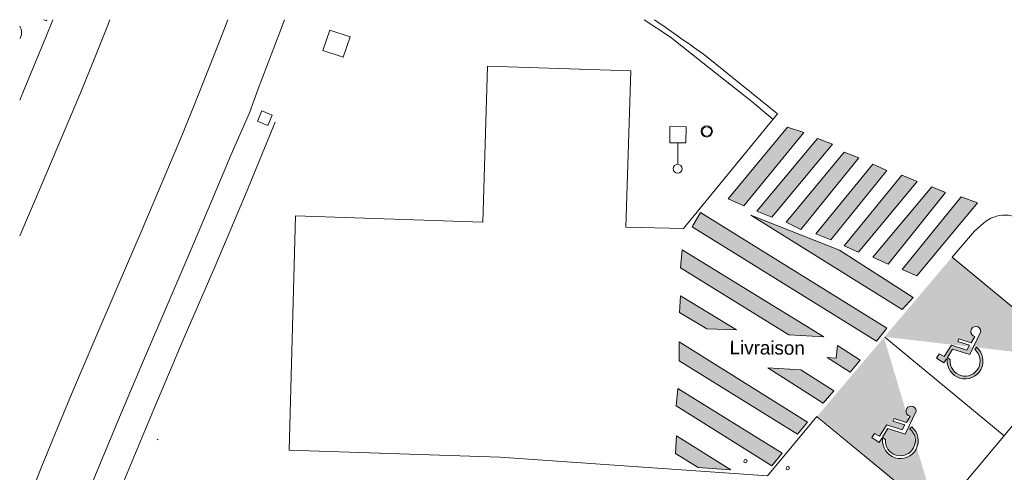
# Model space of a CAD drawing. Header units: centimetres. Extents: x -2721 to 2869, y -4046 to 286.
# Tile 18 of 29: x -2721 to 441, y -1165 to 286. Entities that reach past the tile are written whole.
import ezdxf

# ---------------------------------------------------------------- set-up
doc = ezdxf.new("R2010")
doc.units = ezdxf.units.CM
for name, color, linetype, lineweight, true_color in [('AB1_EQD', 7, 'Continuous', 9, 0x666666), ('AB1_MAC', 7, 'Continuous', 9, 0x666666), ('AB1_RAI', 7, 'Continuous', 9, 0x3f7f4f), ('AB1_VOI', 7, 'Continuous', 9, 0x666666), ('AB1_VOI-1', 40, 'Continuous', 9, 0xffbf00), ('AB1_VOI_MAR', 7, 'Continuous', 9, 0x666666), ('AB1_VOI_TVR', 7, 'Continuous', 9, 0x7c52a5), ('AB2_CLT', 7, 'Continuous', 9, 0x7f7fff), ('AB2_PKG', 7, 'Continuous', 9, 0x666666), ('AB3_PLO_MAC', 7, 'Continuous', 9, 0x666666), ('AB3_PSI', 7, 'Continuous', 9, 0x005f7f), ('AB5_EL_MAT', 7, 'Continuous', 9, 0x656565), ('AB6_TH_MAT', 7, 'Continuous', 9, 0x656565), ('AB_PMR_MARQUAGE', 4, 'Continuous', 9, 0x00ffff)]:
    doc.layers.add(name, color=color, linetype=linetype, lineweight=lineweight, true_color=true_color)
doc.layers.add('AB_PMR_LOGOS', color=7, linetype='Continuous', lineweight=9)
doc.styles.add('Arial_2', font='arial.ttf', dxfattribs={"height": 43.2})

# ---------------------------------------------------------------- blocks, each defined once
blk = doc.blocks.new('site treso_dwg_049-409493-2021_015_1111_DCE_1_50_Etat actuel')
at = {"layer": 'AB3_PSI'}
for start, end in [(360, 30.1627), (330.72951, 360)]:
    blk.add_arc((0, 123.75), 41.25, start, end, dxfattribs=at)
blk = doc.blocks.new('site treso_dwg_500-CAR-V1-2021_015_1111_DCE_1_50_Etat actuel')
at = {"layer": 'AB5_EL_MAT', "flags": 128}
blk.add_lwpolyline([(27.8, -22.6), (-22.2, -22.6), (-22.2, 27.4), (27.8, 27.4)], close=True, dxfattribs=at)
blk = doc.blocks.new('site treso_dwg_134-409495-2021_015_1111_DCE_1_50_Etat actuel')
at = {"layer": 'AB3_PLO_MAC'}
for start, end in [(360, 180), (180, 360)]:
    blk.add_arc((0, 0), 5.25, start, end, dxfattribs=at)
blk = doc.blocks.new('site treso_dwg_Bouche AEP-409496-2021_015_1111_DCE_1_50_Etat actuel')
at = {"layer": 'AB6_TH_MAT'}
for radius in [18, 15]:
    blk.add_circle((0, 0), radius, dxfattribs=at)
blk = doc.blocks.new('site treso_dwg_048-409497-2021_015_1111_DCE_1_50_Etat actuel')
at = {"layer": 'AB3_PSI'}
blk.add_line((0, 14.3), (0, 82.5), dxfattribs=at)
at = {"layer": 'AB3_PSI', "flags": 128}
blk.add_lwpolyline([(-26.4, 135.1), (25.5, 135.1), (25.5, 83.1), (-26.4, 83.1)], close=True, dxfattribs=at)
at = {"layer": 'AB3_PSI'}
blk.add_circle((0, 0), 14.3, dxfattribs=at)
blk = doc.blocks.new('site treso_dwg-409476-2021_015_1111_DCE_1_50_Etat actuel')
at = {"layer": 'AB1_VOI-1'}
h = blk.add_hatch(color=256, dxfattribs=at)
h.paths.add_polyline_path([(9661.4, 6715.4), (9486.4, 6824.4), (9483.4, 6767.4), (9556.4, 6722.4)])
h.paths.add_polyline_path([(9792.4, 6728.4), (9825.4, 6768.4), (9490.4, 6976.4), (9485.4, 6920.4)])
h.paths.add_polyline_path([(9875.4, 6829.4), (9907.4, 6868.4), (9495.4, 7125.4), (9495.4, 7064.4)])
h.paths.add_polyline_path([(9957.4, 6929.4), (9991.4, 6968.4), (9885.4, 7036.4), (9779.4, 7042.4)])
h.paths.add_polyline_path([(10044.4, 7028.4), (10076.4, 7067.4), (10003.4, 7114.4), (9999.4, 7073.4), (9970.4, 7075.4)])
h.paths.add_polyline_path([(10128.4, 7128.4), (10161.4, 7169.4), (9563.4, 7540.4), (9536.4, 7494.4)])
h.paths.add_polyline_path([(9959.4, 7141.4), (9504.4, 7421.4), (9499.4, 7363.4), (9847.4, 7148.4)])
h.paths.add_polyline_path([(9679.4, 7164.4), (9499.4, 7273.4), (9496.4, 7219.4), (9584.4, 7167.4)])
h.paths.add_polyline_path([(10211.4, 7229.4), (10246.4, 7268.4), (10010.4, 7419.4), (9725.4, 7532.4), (10172.4, 7253.7)])
at = {"layer": 'AB1_VOI_MAR'}
h = blk.add_hatch(color=256, dxfattribs=at)
h.paths.add_polyline_path([(10258.4, 7337.4), (10453.4, 7571.4), (10400.4, 7590.4), (10211.4, 7357.4), (10236.7, 7346.6)])
h.paths.add_polyline_path([(10166.4, 7375.4), (10350.4, 7604.4), (10306.4, 7622.4), (10117.4, 7397.4)])
h.paths.add_polyline_path([(10071.4, 7413.4), (10259.4, 7640.4), (10210.4, 7660.4), (10025.4, 7433.4)])
h.paths.add_polyline_path([(9982.4, 7453.4), (10161.4, 7675.4), (10117.4, 7695.4), (9934.4, 7472.4)])
h.paths.add_polyline_path([(9885.4, 7486.4), (10072.4, 7716.4), (10025.4, 7734.4), (9838.4, 7509.4)])
h.paths.add_polyline_path([(9792.4, 7525.4), (9987.4, 7759.4), (9939.4, 7778.4), (9744.4, 7545.4)])
h.paths.add_polyline_path([(9702.4, 7562.4), (9895.4, 7797.4), (9843.4, 7814.4), (9652.4, 7584.4)])
at = {"layer": 'AB_PMR_MARQUAGE'}
h = blk.add_hatch(color=256, dxfattribs=at)
h.paths.add_polyline_path([(10323.2, 6567.9), (10752.9, 7080.3), (10371.5, 7397.8), (9940, 6889.1), (10172.4, 6694.3)])
h.paths.add_polyline_path([(10323.2, 6567.9), (10747.1, 7073.7), (10152, 7142), (10252.4, 6805.1)])
h.paths.add_polyline_path([(10202.4, 6752.1), (10194.1, 6753.1), (10186, 6755.4), (10178.3, 6758.8), (10171.2, 6763.3), (10164.8, 6768.8), (10159.3, 6775.1), (10154.8, 6782.2), (10151.4, 6789.9), (10149.1, 6798), (10148.1, 6806.4), (10148.3, 6814.8), (10145.9, 6816.9), (10137.3, 6803.1), (10113.7, 6818.9), (10122.1, 6832.8), (10138.4, 6823.4), (10162.1, 6860.5), (10211.4, 6844.6), (10219.8, 6859.8), (10181.7, 6872.1), (10185.2, 6880.7), (10225.1, 6867.7), (10236.5, 6887.9), (10232.7, 6889.2), (10229.3, 6891.4), (10226.5, 6894.4), (10224.6, 6898), (10223.6, 6902), (10223.6, 6906.1), (10224.7, 6910), (10226.7, 6913.6), (10229.5, 6916.5), (10233, 6918.7), (10236.9, 6919.9), (10241, 6920.1), (10245, 6919.3), (10248.7, 6917.6), (10251.8, 6914.9), (10254.2, 6911.6), (10255.7, 6907.8), (10256.1, 6903.7), (10220.7, 6830.6), (10164.9, 6847.9), (10148.4, 6820.2), (10157.2, 6813.2), (10157.1, 6805.6), (10158.3, 6798.1), (10160.6, 6790.8), (10164.1, 6784.1), (10168.6, 6777.9), (10174, 6772.5), (10180.1, 6768.1), (10186.9, 6764.6), (10194.2, 6762.3), (10201.7, 6761.1), (10209.3, 6761.1), (10216.8, 6762.4), (10224, 6764.8), (10230.8, 6768.3), (10236.9, 6772.8), (10242.3, 6778.2), (10246.7, 6784.4), (10250.1, 6791.2), (10252.4, 6798.5), (10253.5, 6806), (10253.4, 6813.6), (10252.1, 6821.1), (10249.7, 6828.3), (10246.1, 6835.1), (10241.6, 6841.2), (10236.1, 6846.5), (10241.8, 6853.4), (10247.9, 6847.5), (10253, 6840.9), (10257.2, 6833.5), (10260.2, 6825.7), (10262, 6817.5), (10262.6, 6809.1), (10261.9, 6800.7), (10260, 6792.5), (10257, 6784.6), (10252.8, 6777.3), (10247.6, 6770.7), (10241.5, 6764.9), (10234.6, 6760.1), (10227.1, 6756.3), (10219.1, 6753.7), (10210.8, 6752.3)])
h.paths.add_polyline_path([(10410.4, 7007.5), (10402, 7008.5), (10393.9, 7010.8), (10386.2, 7014.2), (10379.1, 7018.7), (10372.7, 7024.2), (10367.2, 7030.5), (10362.7, 7037.6), (10359.3, 7045.3), (10357.1, 7053.4), (10356, 7061.8), (10356.2, 7070.2), (10353.8, 7072.3), (10345.3, 7058.5), (10321.7, 7074.3), (10330.1, 7088.2), (10346.3, 7078.8), (10370.1, 7116), (10419.3, 7100), (10427.7, 7115.2), (10389.7, 7127.5), (10393.1, 7136.1), (10433, 7123.1), (10444.5, 7143.3), (10440.6, 7144.6), (10437.2, 7146.8), (10434.4, 7149.8), (10432.5, 7153.4), (10431.5, 7157.4), (10431.6, 7161.5), (10432.6, 7165.4), (10434.6, 7169), (10437.5, 7172), (10440.9, 7174.1), (10444.8, 7175.3), (10448.9, 7175.5), (10452.9, 7174.7), (10456.6, 7173), (10459.7, 7170.3), (10462.1, 7167), (10463.6, 7163.2), (10464.1, 7159.1), (10428.6, 7086), (10372.9, 7103.3), (10356.3, 7075.6), (10365.1, 7068.6), (10365.1, 7061), (10366.2, 7053.5), (10368.6, 7046.2), (10372, 7039.5), (10376.5, 7033.3), (10381.9, 7027.9), (10388, 7023.5), (10394.8, 7020), (10402.1, 7017.7), (10409.6, 7016.5), (10417.2, 7016.6), (10424.7, 7017.8), (10432, 7020.2), (10438.7, 7023.7), (10444.8, 7028.2), (10450.2, 7033.6), (10454.6, 7039.8), (10458, 7046.6), (10460.3, 7053.9), (10461.4, 7061.4), (10461.3, 7069), (10460, 7076.5), (10457.6, 7083.7), (10454, 7090.5), (10449.5, 7096.6), (10444, 7101.9), (10449.8, 7108.8), (10455.8, 7102.9), (10461, 7096.3), (10465.1, 7088.9), (10468.1, 7081.1), (10469.9, 7072.9), (10470.5, 7064.5), (10469.8, 7056.1), (10468, 7047.9), (10464.9, 7040.1), (10460.7, 7032.7), (10455.6, 7026.1), (10449.5, 7020.3), (10442.6, 7015.5), (10434.4, 7011.5), (10427.1, 7009.1), (10418.8, 7007.7)])
at = {"layer": 'AB1_MAC', "flags": 128}
blk.add_lwpolyline([(7377.7, 5718.3), (7382.3, 5735.9), (7453.8, 5975.2), (7532.9, 6212.2), (7619.4, 6446.5), (7711.7, 6678.7), (7807.9, 6909.4), (7906.2, 7139.2), (8005.1, 7368.8), (8102.8, 7598.8), (8197.9, 7830)], dxfattribs=at)
at = {"layer": 'AB1_RAI', "flags": 128}
for points in [[(7377.7, 7466.1), (7449.6, 7633.1), (7524.1, 7808.2), (7575.9, 7932.3), (7619.6, 8039.4), (7658.4, 8136.4), (7667.2, 8158.9)], [(7693.8, 7307.7), (7770.7, 7486.3), (7846.8, 7665.2), (7899.8, 7792.1), (7944.6, 7901.4), (7984.3, 8000.6), (8020.2, 8092.7), (8045.4, 8158.9)], [(7377.7, 6547.2), (7409.8, 6629.6), (7448.5, 6726.6), (7492.3, 6833.7), (7544.1, 6957.8), (7618.6, 7132.9), (7693.8, 7307.7)]]:
    blk.add_lwpolyline(points, dxfattribs=at)
at = {"layer": 'AB1_VOI', "flags": 128}
for points in [[(9797, 7838.9), (9728.8, 7897.1), (9637.8, 7968.7), (9571.6, 8020.8), (9467.7, 8102.6), (9382.3, 8158.9)], [(10471.1, 7505.7), (10443.6, 7481.1), (10371.5, 7397.3), (10754.1, 7081.5), (10323.1, 6567.4), (9937.1, 6885.9), (9779.1, 6695.9), (8919.6, 6755.5), (8242.4, 6778.6), (8263.6, 7529.7), (8864.9, 7509.8), (8879.8, 8010), (9340.3, 7994.8), (9323.7, 7493.8), (9509.5, 7489), (9810.4, 7857.4), (9583.4, 8041.4)]]:
    blk.add_lwpolyline(points, dxfattribs=at)
at = {"layer": 'AB1_VOI'}
for centre, radius, start, end in [((31847.4, 39873.4), 38845.4, 234.72909, 235.03009), ((10541.3, 7426), 106.2, 46.7351, 131.3714)]:
    blk.add_arc(centre, radius, start, end, dxfattribs=at)
at = {"layer": 'AB1_VOI-1'}
for p, q in [((9563.4, 7540.4), (9536.4, 7494.4)), ((9563.4, 7540.4), (9536.4, 7494.4)), ((9563.4, 7540.4), (10161.4, 7169.4)), ((10161.4, 7169.4), (9563.4, 7540.4)), ((9725.4, 7532.4), (10010.4, 7419.4)), ((9725.4, 7532.4), (10211.4, 7229.4)), ((10010.4, 7419.4), (9725.4, 7532.4)), ((9725.4, 7532.4), (10211.4, 7229.4)), ((10128.4, 7128.4), (9536.4, 7494.4)), ((10128.4, 7128.4), (9536.4, 7494.4)), ((9504.4, 7421.4), (9499.4, 7363.4)), ((9504.4, 7421.4), (9499.4, 7363.4)), ((9504.4, 7421.4), (9959.4, 7141.4)), ((9959.4, 7141.4), (9504.4, 7421.4)), ((10010.4, 7419.4), (10246.4, 7268.4)), ((10010.4, 7419.4), (10246.4, 7268.4)), ((9847.4, 7148.4), (9499.4, 7363.4)), ((9847.4, 7148.4), (9499.4, 7363.4)), ((9499.4, 7273.4), (9496.4, 7219.4)), ((9499.4, 7273.4), (9496.4, 7219.4)), ((9499.4, 7273.4), (9679.4, 7164.4)), ((9679.4, 7164.4), (9499.4, 7273.4)), ((10246.4, 7268.4), (10211.4, 7229.4)), ((10246.4, 7268.4), (10211.4, 7229.4)), ((9584.4, 7167.4), (9496.4, 7219.4)), ((9584.4, 7167.4), (9496.4, 7219.4)), ((9679.4, 7164.4), (9584.4, 7167.4)), ((9679.4, 7164.4), (9584.4, 7167.4)), ((9959.4, 7141.4), (9847.4, 7148.4)), ((9959.4, 7141.4), (9847.4, 7148.4)), ((10161.4, 7169.4), (10128.4, 7128.4)), ((10161.4, 7169.4), (10128.4, 7128.4)), ((9495.4, 7125.4), (9907.4, 6868.4)), ((9495.4, 7125.4), (9495.4, 7064.4)), ((9907.4, 6868.4), (9495.4, 7125.4)), ((9495.4, 7125.4), (9495.4, 7064.4)), ((10003.4, 7114.4), (9999.4, 7073.4)), ((10003.4, 7114.4), (9999.4, 7073.4)), ((10003.4, 7114.4), (10076.4, 7067.4)), ((10076.4, 7067.4), (10003.4, 7114.4)), ((9875.4, 6829.4), (9495.4, 7064.4)), ((9875.4, 6829.4), (9495.4, 7064.4)), ((10044.4, 7028.4), (9970.4, 7075.4)), ((10044.4, 7028.4), (9970.4, 7075.4)), ((9970.4, 7075.4), (9999.4, 7073.4)), ((9970.4, 7075.4), (9999.4, 7073.4)), ((10076.4, 7067.4), (10044.4, 7028.4)), ((10076.4, 7067.4), (10044.4, 7028.4)), ((9779.4, 7042.4), (9885.4, 7036.4)), ((9779.4, 7042.4), (9957.4, 6929.4)), ((9885.4, 7036.4), (9779.4, 7042.4)), ((9779.4, 7042.4), (9957.4, 6929.4)), ((9885.4, 7036.4), (9991.4, 6968.4)), ((9885.4, 7036.4), (9991.4, 6968.4)), ((9490.4, 6976.4), (9485.4, 6920.4)), ((9490.4, 6976.4), (9485.4, 6920.4)), ((9490.4, 6976.4), (9825.4, 6768.4)), ((9825.4, 6768.4), (9490.4, 6976.4)), ((9991.4, 6968.4), (9957.4, 6929.4)), ((9991.4, 6968.4), (9957.4, 6929.4)), ((9792.4, 6728.4), (9485.4, 6920.4)), ((9792.4, 6728.4), (9485.4, 6920.4)), ((9907.4, 6868.4), (9875.4, 6829.4)), ((9907.4, 6868.4), (9875.4, 6829.4)), ((9486.4, 6824.4), (9483.4, 6767.4)), ((9486.4, 6824.4), (9483.4, 6767.4)), ((9661.4, 6715.4), (9486.4, 6824.4)), ((9486.4, 6824.4), (9661.4, 6715.4)), ((9483.4, 6767.4), (9556.4, 6722.4)), ((9483.4, 6767.4), (9556.4, 6722.4)), ((9825.4, 6768.4), (9792.4, 6728.4)), ((9825.4, 6768.4), (9792.4, 6728.4)), ((9661.4, 6715.4), (9556.4, 6722.4)), ((9661.4, 6715.4), (9556.4, 6722.4))]:
    blk.add_line(p, q, dxfattribs=at)
at = {"layer": 'AB1_VOI_MAR'}
for p, q in [((9652.4, 7584.4), (9843.4, 7814.4)), ((9843.4, 7814.4), (9652.4, 7584.4)), ((9843.4, 7814.4), (9895.4, 7797.4)), ((9843.4, 7814.4), (9895.4, 7797.4)), ((9895.4, 7797.4), (9702.4, 7562.4)), ((9895.4, 7797.4), (9702.4, 7562.4)), ((9744.4, 7545.4), (9939.4, 7778.4)), ((9939.4, 7778.4), (9744.4, 7545.4)), ((9939.4, 7778.4), (9987.4, 7759.4)), ((9939.4, 7778.4), (9987.4, 7759.4)), ((9987.4, 7759.4), (9792.4, 7525.4)), ((9987.4, 7759.4), (9792.4, 7525.4)), ((9838.4, 7509.4), (10025.4, 7734.4)), ((10025.4, 7734.4), (9838.4, 7509.4)), ((10072.4, 7716.4), (9885.4, 7486.4)), ((10072.4, 7716.4), (9885.4, 7486.4)), ((10025.4, 7734.4), (10072.4, 7716.4)), ((10025.4, 7734.4), (10072.4, 7716.4)), ((9934.4, 7472.4), (10117.4, 7695.4)), ((10117.4, 7695.4), (9934.4, 7472.4)), ((10117.4, 7695.4), (10161.4, 7675.4)), ((10117.4, 7695.4), (10161.4, 7675.4)), ((10161.4, 7675.4), (9982.4, 7453.4)), ((10161.4, 7675.4), (9982.4, 7453.4)), ((10025.4, 7433.4), (10210.4, 7660.4)), ((10210.4, 7660.4), (10025.4, 7433.4)), ((10210.4, 7660.4), (10259.4, 7640.4)), ((10210.4, 7660.4), (10259.4, 7640.4)), ((10259.4, 7640.4), (10071.4, 7413.4)), ((10259.4, 7640.4), (10071.4, 7413.4)), ((10117.4, 7397.4), (10306.4, 7622.4)), ((10306.4, 7622.4), (10117.4, 7397.4)), ((10306.4, 7622.4), (10350.4, 7604.4)), ((10306.4, 7622.4), (10350.4, 7604.4)), ((10350.4, 7604.4), (10166.4, 7375.4)), ((10350.4, 7604.4), (10166.4, 7375.4)), ((10211.4, 7357.4), (10400.4, 7590.4)), ((10400.4, 7590.4), (10211.4, 7357.4)), ((10400.4, 7590.4), (10453.4, 7571.4)), ((10400.4, 7590.4), (10453.4, 7571.4)), ((9652.4, 7584.4), (9702.4, 7562.4)), ((9652.4, 7584.4), (9702.4, 7562.4)), ((10453.4, 7571.4), (10258.4, 7337.4)), ((10453.4, 7571.4), (10258.4, 7337.4)), ((9744.4, 7545.4), (9792.4, 7525.4)), ((9744.4, 7545.4), (9792.4, 7525.4)), ((9838.4, 7509.4), (9885.4, 7486.4)), ((9838.4, 7509.4), (9885.4, 7486.4)), ((9934.4, 7472.4), (9982.4, 7453.4)), ((9934.4, 7472.4), (9982.4, 7453.4)), ((10025.4, 7433.4), (10071.4, 7413.4)), ((10025.4, 7433.4), (10071.4, 7413.4)), ((10117.4, 7397.4), (10166.4, 7375.4)), ((10117.4, 7397.4), (10166.4, 7375.4)), ((10211.4, 7357.4), (10258.4, 7337.4)), ((10211.4, 7357.4), (10258.4, 7337.4))]:
    blk.add_line(p, q, dxfattribs=at)
at = {"layer": 'AB1_VOI_TVR', "flags": 128}
for points in [[(7377.7, 7900.6), (7392.1, 7934.9), (7418.1, 7996.9), (7461.4, 8102.6), (7483.9, 8158.9)], [(7850, 7240.5), (7927, 7419.4), (8003.5, 7599.2), (8056.9, 7727.1), (8115.7, 7860.4), (8143, 7937.1), (8213.1, 8118.9), (8227.7, 8158.9)], [(7450, 6252.8), (7472.3, 6315.2), (7501.6, 6394.8), (7533.3, 6478.4), (7567.9, 6567.2), (7606.2, 6662.9), (7649.4, 6768.8), (7700.8, 6891.8), (7774.9, 7066), (7850, 7240.5)]]:
    blk.add_lwpolyline(points, dxfattribs=at)
at = {"layer": 'AB2_CLT'}
blk.add_line((7822.2, 6811.8), (7818.5, 6813.3), dxfattribs=at)
at = {"layer": 'AB2_PKG'}
blk.add_line((10538.6, 6824.5), (10156, 7140.3), dxfattribs=at)
at = {"layer": 'AB5_EL_MAT', "flags": 128}
blk.add_lwpolyline([(7464.8, 8158.9), (7463.7, 8155.7), (7454.8, 8158.9)], dxfattribs=at)
blk.add_lwpolyline([(8154.7, 7866.7), (8188.6, 7852.8), (8174.7, 7819.8), (8141.1, 7833.7)], close=True, dxfattribs=at)
at = {"layer": 'AB_PMR_LOGOS'}
for p, q in [((10449.7, 7108.3), (10444, 7101.4)), ((10241.8, 6852.9), (10236.1, 6846))]:
    blk.add_line(p, q, dxfattribs=at)
at = {"layer": 'AB_PMR_LOGOS', "flags": 128}
for points in [[(10365.1, 7068.1), (10356.3, 7075.1), (10372.8, 7102.8), (10428.6, 7085.5), (10464, 7158.7)], [(10444.5, 7142.8), (10433, 7122.7), (10393.1, 7135.6), (10389.6, 7127.1), (10427.7, 7114.7), (10419.3, 7099.5), (10370, 7115.5), (10346.3, 7078.4), (10330, 7087.7), (10321.7, 7073.9), (10345.2, 7058), (10353.8, 7071.8), (10356.2, 7069.7)], [(10157.1, 6812.7), (10148.4, 6819.7), (10164.9, 6847.4), (10220.7, 6830.1), (10256.1, 6903.3)], [(10236.5, 6887.4), (10225.1, 6867.3), (10185.2, 6880.2), (10181.7, 6871.6), (10219.8, 6859.3), (10211.4, 6844.1), (10162.1, 6860.1), (10138.4, 6823), (10122.1, 6832.3), (10113.7, 6818.5), (10137.3, 6802.6), (10145.9, 6816.4), (10148.3, 6814.3)]]:
    blk.add_lwpolyline(points, dxfattribs=at)
at = {"layer": 'AB_PMR_LOGOS'}
for centre, radius, start, end in [((10447.7, 7158.8), 16.3, 359.5538, 258.4581), ((10413.2, 7064.2), 57.3, 174.4779, 50.3421), ((10413.2, 7064.2), 48.3, 175.3222, 50.3421), ((10239.8, 6903.4), 16.3, 359.5538, 258.4581), ((10205.3, 6808.8), 57.3, 174.4779, 50.3421), ((10205.3, 6808.8), 48.3, 175.3222, 50.3421)]:
    blk.add_arc(centre, radius, start, end, dxfattribs=at)
at = {"rotation": 359.5483838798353}
for name, p in [('site treso_dwg_049-409493-2021_015_1111_DCE_1_50_Etat actuel', (7341.1, 7994)), ('site treso_dwg_048-409497-2021_015_1111_DCE_1_50_Etat actuel', (9490.5, 7680.8)), ('site treso_dwg_Bouche AEP-409496-2021_015_1111_DCE_1_50_Etat actuel', (9583.9, 7800.6)), ('site treso_dwg_134-409495-2021_015_1111_DCE_1_50_Etat actuel', (9707.9, 6742.8)), ('site treso_dwg_134-409495-2021_015_1111_DCE_1_50_Etat actuel', (9843.8, 6720.3))]:
    blk.add_blockref(name, p, dxfattribs=at)
at = {"xscale": 1.378049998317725, "yscale": 1.378049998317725, "zscale": 1.378049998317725, "rotation": 161.1926822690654}
blk.add_blockref('site treso_dwg_500-CAR-V1-2021_015_1111_DCE_1_50_Etat actuel', (8399.4, 8083.9), dxfattribs=at)
at = {"layer": 'AB1_EQD', "insert": (9657.2, 7129.3), "char_height": 43.2, "width": 288.758, "attachment_point": 1, "rotation": 359.5484, "line_spacing_factor": 0.941778, "style": 'Arial_2'}
blk.add_mtext('Livraison', dxfattribs=at)

msp = doc.modelspace()

# ---------------------------------------------------------------- block references
at = {"layer": 'AB1_MAC'}
msp.add_blockref('site treso_dwg-409476-2021_015_1111_DCE_1_50_Etat actuel', (-10098.1, -7872.7), dxfattribs=at)

doc.saveas('drawing.dxf')
